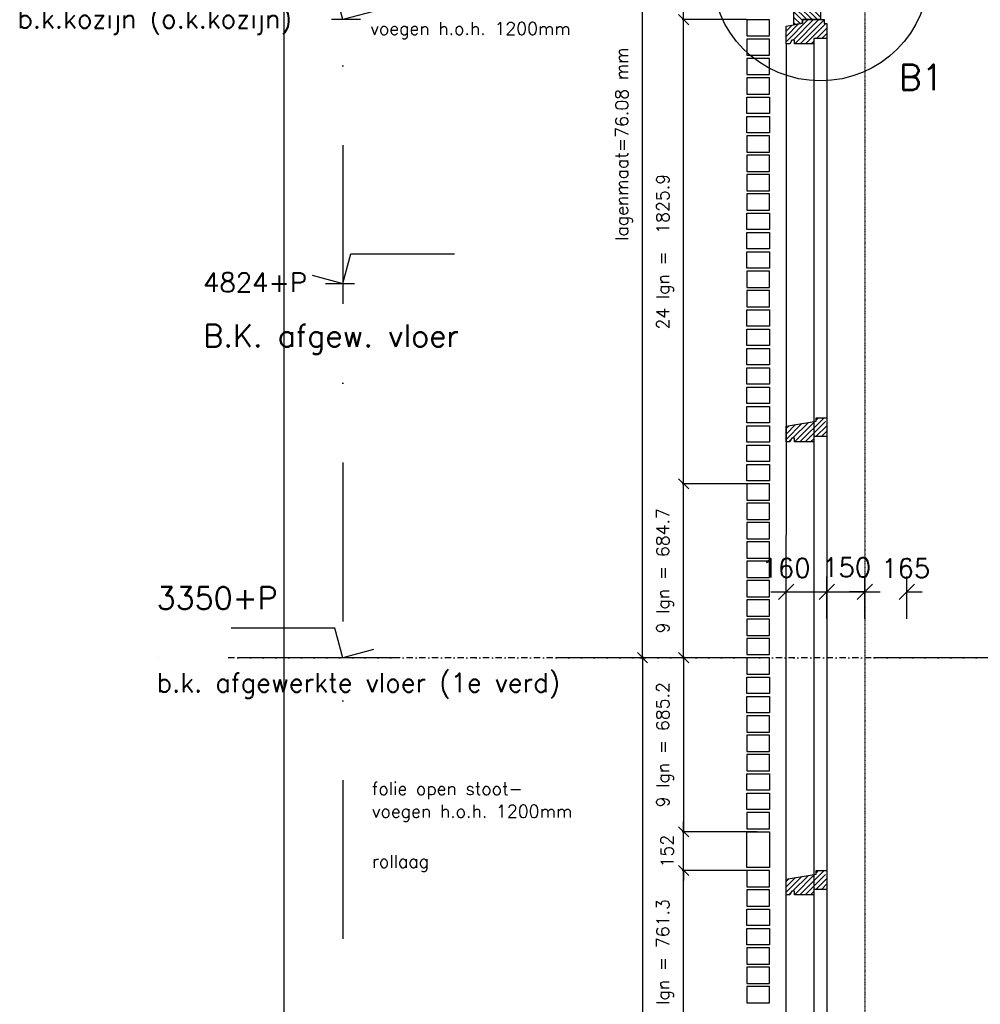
# Model space of a CAD drawing. Extents: x 149262 to 371235, y 141599 to 287858.
# Tile 2 of 60: x 149262 to 153042, y 146204 to 150081. Entities that reach past the tile are written whole.
import ezdxf

# ---------------------------------------------------------------- set-up
doc = ezdxf.new("R2010")
doc.units = 0
doc.header["$LTSCALE"] = 50
doc.header["$MEASUREMENT"] = 0
doc.header["$PDMODE"] = 3
doc.header["$PDSIZE"] = 0.1
doc.linetypes.add('DASHDOT', pattern=[1, 0.5, -0.25, 0, -0.25])
doc.linetypes.add('DD1', pattern=[2.66667, 1.66667, -0.5, 0, -0.5])
doc.layers.get('0').update_dxf_attribs({"linetype": 'CONTINUOUS'})
doc.layers.get('DEFPOINTS').update_dxf_attribs({"linetype": 'CONTINUOUS'})
for name, color, linetype in [('_DETAILNUMMERS', 4, 'CONTINUOUS'), ('_DETAILNUMMERSTEKST', 4, 'CONTINUOUS'), ('A--A35--_F--3-', 9, 'CONTINUOUS'), ('A--L21D1_BUITENWAND', 1, 'CONTINUOUS'), ('A--L31--', 2, 'CONTINUOUS'), ('A--L31--_F--3-', 7, 'CONTINUOUS'), ('A--L31A1_BUITENKOZIJN', 1, 'CONTINUOUS'), ('A--M$1A-_F123-', 1, 'CONTINUOUS'), ('A--M01A1_MAATVOERING', 1, 'CONTINUOUS'), ('A--M01B1_HOOGTE_MAATV', 1, 'CONTINUOUS'), ('A--T01A-25_TEKST', 2, 'CONTINUOUS'), ('A--T01B2_HOOGTE_MAATV', 2, 'CONTINUOUS'), ('A--T01B3_HOOGTE_MAATV', 3, 'CONTINUOUS'), ('Rtrappen', 1, 'CONTINUOUS'), ('STRAMIEN', 8, 'DD1'), ('X--LR---_CP', 7, 'CONTINUOUS')]:
    doc.layers.add(name, color=color, linetype=linetype)
doc.styles.add('ALFA-0_25', font='ROMANS')
doc.styles.add('HIEMSTRA', font='romans.shx')
doc.styles.add('HOOGTEXT', font='ROMANS.shx', dxfattribs={"height": 2.5})
doc.dimstyles.get("Standard").update_dxf_attribs({"dimscale": 50, "dimtxt": 2.5, "dimasz": 2, "dimexe": 0.3, "dimexo": 0.3, "dimgap": 2, "dimtad": 1, "dimdec": 0, "dimzin": 0, "dimdsep": 46, "dimtxsty": 'HIEMSTRA', "dimblk1": 'OBLIQUE', "dimblk2": 'OBLIQUE', "dimsah": 1, "dimcen": 0.09, "dimdle": 0.3, "dimclrd": 1, "dimclre": 1, "dimclrt": 2, "dimadec": 0, "dimazin": 0, "dimtfac": 1, "dimtdec": 4, "dimtix": 1, "dimtmove": 2, "dimatfit": 3, "dimldrblk": 'OBLIQUE', "dimfxl": 0, "dimtvp": 625, "dimtolj": 1, "dimtzin": 0, "dimarcsym": 0})
doc.dimstyles.new('STANDARD$0', dxfattribs={"dimscale": 30, "dimtxt": 2.5, "dimasz": 2, "dimexe": 2, "dimexo": 0, "dimgap": 2, "dimtad": 1, "dimdec": 0, "dimzin": 0, "dimdsep": 46, "dimtxsty": 'ALFA-0_25', "dimblk1": 'OBLIQUE', "dimblk2": 'OBLIQUE', "dimsah": 1, "dimcen": -3, "dimdle": 2, "dimclrd": 1, "dimclre": 1, "dimclrt": 2, "dimadec": 0, "dimazin": 0, "dimtfac": 0.666667, "dimtofl": 0, "dimtmove": 2, "dimatfit": 3, "dimldrblk": 'OBLIQUE', "dimfxl": 0, "dimtvp": 0.833333, "dimtolj": 1, "dimtzin": 0, "dimarcsym": 0})

# ---------------------------------------------------------------- blocks, each defined once
blk = doc.blocks.new('HOOGTEP')
at = {"layer": 'A--M01A1_MAATVOERING'}
for p, q in [((0, 0), (0.624, 2.33)), ((0.624, 2.33), (8.794, 2.33)), ((-2.415, 0.647), (0, 0))]:
    blk.add_line(p, q, dxfattribs=at)
at = {"layer": 'A--M01B1_HOOGTE_MAATV'}
blk.add_line((-1.379, 0), (0.911, 0), dxfattribs=at)
at = {"layer": 'A--T01B2_HOOGTE_MAATV', "style": 'HOOGTEXT', "flags": 4}
blk.add_attdef('TEKST', (1.84, -0.671), '', height=1.5, dxfattribs=at)
at = {"layer": 'A--T01B3_HOOGTE_MAATV', "style": 'HOOGTEXT', "flags": 4}
blk.add_attdef('HOOGTE', (1.673, 3.819), '', height=1.75, dxfattribs=at)
blk = doc.blocks.new('_OBLIQUE')
at = {"color": 0, "linetype": 'ByBlock'}
blk.add_line((-0.5, -0.5), (0.5, 0.5), dxfattribs=at)
blk = doc.blocks.new('*D128')
at = {"color": 1, "linetype": 'ByBlock'}
for p, q in [((152122, 150081), (151868.7, 150081)), ((151874.7, 148247.7), (151874.7, 150087)), ((152122, 148253.7), (151868.7, 148253.7))]:
    blk.add_line(p, q, dxfattribs=at)
at = {"layer": 'DEFPOINTS', "color": 0, "linetype": 'ByBlock'}
for p in [(151874.7, 150081), (152128, 150081), (152128, 148253.7)]:
    blk.add_point(p, dxfattribs=at)
at = {"color": 1, "linetype": 'ByBlock', "xscale": 40, "yscale": 40, "zscale": 40}
for p, rotation in [((151874.7, 150081), 90), ((151874.7, 148253.7), 270)]:
    blk.add_blockref('_OBLIQUE', p, dxfattribs=dict(at, rotation=rotation))
at = {"color": 2, "linetype": 'ByBlock', "insert": (151801.4, 149167.4), "char_height": 50, "attachment_point": 5, "rotation": 90, "style": 'HIEMSTRA'}
blk.add_mtext('\\A1;24 lgn =  1825.9', dxfattribs=at)
blk = doc.blocks.new('*D129')
at = {"color": 1, "linetype": 'ByBlock'}
for p, q in [((152122, 151613.2), (151868.7, 151613.2)), ((151874.7, 150075), (151874.7, 151619.2)), ((152122, 150081), (151868.7, 150081))]:
    blk.add_line(p, q, dxfattribs=at)
at = {"layer": 'DEFPOINTS', "color": 0, "linetype": 'ByBlock'}
for p in [(151874.7, 151613.2), (152128, 151613.2), (152128, 150081)]:
    blk.add_point(p, dxfattribs=at)
at = {"color": 1, "linetype": 'ByBlock', "xscale": 40, "yscale": 40, "zscale": 40}
for p, rotation in [((151874.7, 151613.2), 90), ((151874.7, 150081), 270)]:
    blk.add_blockref('_OBLIQUE', p, dxfattribs=dict(at, rotation=rotation))
at = {"color": 2, "linetype": 'ByBlock', "insert": (151801.4, 150847.1), "char_height": 50, "attachment_point": 5, "rotation": 90, "style": 'HIEMSTRA'}
blk.add_mtext('\\A1;22 lgn = 1521.6', dxfattribs=at)
blk = doc.blocks.new('*D134')
at = {"color": 1, "linetype": 'ByBlock'}
for p, q in [((152156.7, 146731.3), (151868.7, 146731.3)), ((151874.7, 145964), (151874.7, 146737.3)), ((152122, 145970), (151868.7, 145970))]:
    blk.add_line(p, q, dxfattribs=at)
at = {"layer": 'DEFPOINTS', "color": 0, "linetype": 'ByBlock'}
for p in [(151874.7, 146731.3), (152162.7, 146731.3), (152128, 145970)]:
    blk.add_point(p, dxfattribs=at)
at = {"color": 1, "linetype": 'ByBlock', "xscale": 40, "yscale": 40, "zscale": 40}
for p, rotation in [((151874.7, 146731.3), 90), ((151874.7, 145970), 270)]:
    blk.add_blockref('_OBLIQUE', p, dxfattribs=dict(at, rotation=rotation))
at = {"color": 2, "linetype": 'ByBlock', "insert": (151801.4, 146350.6), "char_height": 50, "attachment_point": 5, "rotation": 90, "style": 'HIEMSTRA'}
blk.add_mtext('\\A1;10 lgn = 761.3', dxfattribs=at)
blk = doc.blocks.new('*D135')
at = {"color": 1, "linetype": 'ByBlock'}
for p, q in [((151874.7, 146883.6), (151874.7, 146923.6)), ((152164.5, 146883.6), (151868.7, 146883.6)), ((151874.7, 146731.3), (151874.7, 146883.6)), ((152156.7, 146731.3), (151868.7, 146731.3)), ((151874.7, 146731.3), (151874.7, 146691.3))]:
    blk.add_line(p, q, dxfattribs=at)
at = {"layer": 'DEFPOINTS', "color": 0, "linetype": 'ByBlock'}
for p in [(151874.7, 146883.6), (152170.5, 146883.6), (152162.7, 146731.3)]:
    blk.add_point(p, dxfattribs=at)
at = {"color": 1, "linetype": 'ByBlock', "xscale": 40, "yscale": 40, "zscale": 40}
for p, rotation in [((151874.7, 146883.6), 270), ((151874.7, 146731.3), 90)]:
    blk.add_blockref('_OBLIQUE', p, dxfattribs=dict(at, rotation=rotation))
at = {"color": 2, "linetype": 'ByBlock', "insert": (151809.7, 146807.4), "char_height": 50, "attachment_point": 5, "rotation": 90, "style": 'HIEMSTRA'}
blk.add_mtext('\\A1;152', dxfattribs=at)
blk = doc.blocks.new('*D136')
at = {"color": 1, "linetype": 'ByBlock'}
for p, q in [((152122, 147569), (151868.7, 147569)), ((151874.7, 147575), (151874.7, 146877.6)), ((152156.7, 146883.6), (151868.7, 146883.6))]:
    blk.add_line(p, q, dxfattribs=at)
at = {"layer": 'DEFPOINTS', "color": 0, "linetype": 'ByBlock'}
for p in [(152128, 147569, 0), (151874.7, 146883.6), (152162.7, 146883.6)]:
    blk.add_point(p, dxfattribs=at)
at = {"color": 1, "linetype": 'ByBlock', "xscale": 40, "yscale": 40, "zscale": 40}
for p, rotation in [((151874.7, 147569), 90), ((151874.7, 146883.6), 270)]:
    blk.add_blockref('_OBLIQUE', p, dxfattribs=dict(at, rotation=rotation))
at = {"color": 2, "linetype": 'ByBlock', "insert": (151801.4, 147226.3), "char_height": 50, "attachment_point": 5, "rotation": 90, "style": 'HIEMSTRA'}
blk.add_mtext('\\A1;9 lgn = 685.2', dxfattribs=at)
blk = doc.blocks.new('*D137')
at = {"color": 1, "linetype": 'ByBlock'}
for p, q in [((152156.7, 148253.7), (151868.7, 148253.7)), ((151874.7, 147563), (151874.7, 148259.7)), ((152122, 147569), (151868.7, 147569))]:
    blk.add_line(p, q, dxfattribs=at)
at = {"layer": 'DEFPOINTS', "color": 0, "linetype": 'ByBlock'}
for p in [(151874.7, 148253.7), (152162.7, 148253.7, 0), (152128, 147569, 0)]:
    blk.add_point(p, dxfattribs=at)
at = {"color": 1, "linetype": 'ByBlock', "xscale": 40, "yscale": 40, "zscale": 40}
for p, rotation in [((151874.7, 148253.7), 90), ((151874.7, 147569), 270)]:
    blk.add_blockref('_OBLIQUE', p, dxfattribs=dict(at, rotation=rotation))
at = {"color": 2, "linetype": 'ByBlock', "insert": (151801.4, 147911.4), "char_height": 50, "attachment_point": 5, "rotation": 90, "style": 'HIEMSTRA'}
blk.add_mtext('\\A1;9 lgn = 684.7', dxfattribs=at)
blk = doc.blocks.new('*D138')
at = {"color": 1, "linetype": 'ByBlock'}
for p, q in [((151702.9, 151613.2), (151719.1, 151613.2)), ((151713.1, 147563), (151713.1, 151619.2)), ((151702.9, 147569), (151719.1, 147569))]:
    blk.add_line(p, q, dxfattribs=at)
at = {"layer": 'DEFPOINTS', "color": 0, "linetype": 'ByBlock'}
for p in [(151696.9, 151613.2), (151713.1, 151613.2), (151696.9, 147569)]:
    blk.add_point(p, dxfattribs=at)
at = {"color": 1, "linetype": 'ByBlock', "xscale": 40, "yscale": 40, "zscale": 40}
for p, rotation in [((151713.1, 151613.2), 90), ((151713.1, 147569), 270)]:
    blk.add_blockref('_OBLIQUE', p, dxfattribs=dict(at, rotation=rotation))
at = {"color": 3, "linetype": 'ByBlock', "insert": (151639.8, 149591.1), "char_height": 50, "attachment_point": 5, "rotation": 90, "style": 'HIEMSTRA'}
blk.add_mtext('\\A1;lagenmaat=76.08 mm', dxfattribs=at)
blk = doc.blocks.new('*D139')
at = {"color": 1, "linetype": 'ByBlock'}
for p, q in [((151707.1, 147569), (151707.1, 147569)), ((151713.1, 147575), (151713.1, 143984.6))]:
    blk.add_line(p, q, dxfattribs=at)
at = {"layer": 'DEFPOINTS', "color": 0, "linetype": 'ByBlock'}
for p in [(151713.1, 147569, 0), (151713.1, 143990.6), (151713.1, 143990.6)]:
    blk.add_point(p, dxfattribs=at)
at = {"color": 1, "linetype": 'ByBlock', "xscale": 40, "yscale": 40, "zscale": 40}
for p, rotation in [((151713.1, 147569), 90), ((151713.1, 143990.6), 270)]:
    blk.add_blockref('_OBLIQUE', p, dxfattribs=dict(at, rotation=rotation))
at = {"color": 3, "linetype": 'ByBlock', "insert": (151639.6, 145779.8), "char_height": 50, "attachment_point": 5, "rotation": 90, "style": 'HIEMSTRA'}
blk.add_mtext('\\A1;\\fRomanS|b0|i0|c0|p0;lagenmaat=76.13 mm', dxfattribs=at)
blk = doc.blocks.new('KOZIJN_VB')
at = {"layer": 'A--A35--_F--3-'}
h = blk.add_hatch(dxfattribs=at)
h.set_pattern_fill('ALFALINE', color=256, scale=15, angle=90, style=0, pattern_type=2)
h.set_pattern_definition([(135, (571.291, -567.298), (-10.6066, -10.6066), [])])
h.paths.add_polyline_path([(-105, 50.9), (0, 50.9), (0, 0), (-71, 0), (-71, -14), (-105, -20.1)])
h = blk.add_hatch(dxfattribs=at)
h.set_pattern_fill('ALFALINE', color=256, scale=15, style=0, pattern_type=2)
h.set_pattern_definition([(45, (571.291, -567.298), (-10.6066, 10.6066), [])])
h.paths.add_polyline_path([(-135, -25.5), (-71, -14), (-71, 0), (15, 0), (15, -15), (25, -15), (25, -74), (-26, -74), (-26, -95), (-102, -95), (-102, -81), (-112, -81), (-120, -95), (-135, -95)])
at = {"layer": 'A--L31--_F--3-', "color": 2, "linetype": 'Continuous'}
for points in [[(-105, 50.9), (0, 50.9), (0, 0), (-71, 0), (-71, -14), (-105, -20.1), (-105, 50.9)], [(-135, -25.5), (-71, -14), (-71, 0), (15, 0), (15, -15), (25, -15), (25, -74), (-26, -74), (-26, -95), (-102, -95), (-102, -95), (-102, -81), (-112, -81), (-120, -95), (-135, -95)]]:
    blk.add_lwpolyline(points, close=True, dxfattribs=at)
at = {"layer": 'X--LR---_CP', "color": 1}
blk.add_point((0, 0), dxfattribs=at)
blk = doc.blocks.new('*D186')
at = {"layer": 'A--M$1A-_F123-', "color": 1, "lineweight": -2}
for p, q in [((152588, 147722.2), (152588, 147888.2)), ((152753, 147722.2), (152753, 147888.2)), ((152588, 147828.2), (152528, 147828.2)), ((152753, 147828.2), (152813, 147828.2))]:
    blk.add_line(p, q, dxfattribs=at)
at = {"layer": 'DEFPOINTS', "color": 0}
for p in [(152753, 147828.2), (152588, 147722.2), (152753, 147722.2)]:
    blk.add_point(p, dxfattribs=at)
at = {"layer": 'A--M$1A-_F123-', "color": 1, "lineweight": -2, "xscale": 60, "yscale": 60, "zscale": 60}
blk.add_blockref('_OBLIQUE', (152588, 147828.2), dxfattribs=at)
at = {"layer": 'A--M$1A-_F123-', "color": 1, "lineweight": -2, "xscale": 60, "yscale": 60, "zscale": 60, "rotation": 180}
blk.add_blockref('_OBLIQUE', (152753, 147828.2), dxfattribs=at)
at = {"layer": 'A--M$1A-_F123-', "color": 2, "insert": (152748.9, 147921.3), "char_height": 75, "attachment_point": 5, "style": 'ALFA-0_25'}
blk.add_mtext('\\A1;165', dxfattribs=at)
blk = doc.blocks.new('*D187')
at = {"layer": 'A--M$1A-_F123-', "color": 1, "lineweight": -2}
for p, q in [((152438, 147722.2), (152438, 147888.2)), ((152588, 147722.2), (152588, 147888.2)), ((152378, 147828.2), (152648, 147828.2))]:
    blk.add_line(p, q, dxfattribs=at)
at = {"layer": 'DEFPOINTS', "color": 0}
for p in [(152588, 147828.2), (152438, 147722.2), (152588, 147722.2)]:
    blk.add_point(p, dxfattribs=at)
at = {"layer": 'A--M$1A-_F123-', "color": 1, "lineweight": -2, "xscale": 60, "yscale": 60, "zscale": 60, "rotation": 180}
blk.add_blockref('_OBLIQUE', (152438, 147828.2), dxfattribs=at)
at = {"layer": 'A--M$1A-_F123-', "color": 1, "lineweight": -2, "xscale": 60, "yscale": 60, "zscale": 60}
blk.add_blockref('_OBLIQUE', (152588, 147828.2), dxfattribs=at)
at = {"layer": 'A--M$1A-_F123-', "color": 2, "insert": (152516.4, 147924.4), "char_height": 75, "attachment_point": 5, "style": 'ALFA-0_25'}
blk.add_mtext('\\A1;150', dxfattribs=at)
blk = doc.blocks.new('*D188')
at = {"layer": 'A--M$1A-_F123-', "color": 1, "lineweight": -2}
for p, q in [((152278, 147722.2), (152278, 147888.2)), ((152438, 147722.2), (152438, 147888.2)), ((152218, 147828.2), (152498, 147828.2))]:
    blk.add_line(p, q, dxfattribs=at)
at = {"layer": 'DEFPOINTS', "color": 0}
for p in [(152438, 147828.2), (152278, 147722.2), (152438, 147722.2)]:
    blk.add_point(p, dxfattribs=at)
at = {"layer": 'A--M$1A-_F123-', "color": 1, "lineweight": -2, "xscale": 60, "yscale": 60, "zscale": 60, "rotation": 180}
blk.add_blockref('_OBLIQUE', (152278, 147828.2), dxfattribs=at)
at = {"layer": 'A--M$1A-_F123-', "color": 1, "lineweight": -2, "xscale": 60, "yscale": 60, "zscale": 60}
blk.add_blockref('_OBLIQUE', (152438, 147828.2), dxfattribs=at)
at = {"layer": 'A--M$1A-_F123-', "color": 2, "insert": (152278, 147922.3), "char_height": 75, "attachment_point": 5, "style": 'ALFA-0_25'}
blk.add_mtext('\\A1;160', dxfattribs=at)

msp = doc.modelspace()

# ---------------------------------------------------------------- hatches: boundary and pattern name
at = {"layer": 'A--A35--_F--3-'}
h = msp.add_hatch(dxfattribs=at)
h.set_pattern_fill('ALFALINE', color=256, scale=15, style=0, pattern_type=2)
h.set_pattern_definition([(45, (152984.282, 147946.705), (-10.6066, 10.6066), [])])
h.paths.add_polyline_path([(152278, 148480.5), (152396.2, 148500), (152396.2, 148514), (152428, 148514), (152428, 148499), (152438, 148499), (152438, 148440), (152387, 148440), (152387, 148419), (152311, 148419), (152311, 148433), (152301, 148433), (152293, 148419), (152278, 148419)])
h = msp.add_hatch(dxfattribs=at)
h.set_pattern_fill('ALFALINE', color=256, scale=15, style=0, pattern_type=2)
h.set_pattern_definition([(45, (152984.282, 146163.705), (-10.6066, 10.6066), [])])
h.paths.add_polyline_path([(152278, 146697.5), (152396.2, 146717), (152396.2, 146731), (152428, 146731), (152428, 146716), (152438, 146716), (152438, 146657), (152387, 146657), (152387, 146636), (152311, 146636), (152311, 146650), (152301, 146650), (152293, 146636), (152278, 146636)])

# ---------------------------------------------------------------- linework, layer by layer
at = {"layer": '_DETAILNUMMERS', "color": 2}
msp.add_line((150302.7, 144219), (150302.7, 155376), dxfattribs=at)
at = {"layer": '_DETAILNUMMERS'}
msp.add_circle((152413, 150267.3), 427.3, dxfattribs=at)
at = {"layer": 'A--L21D1_BUITENWAND', "elevation": 0}
for points in [[(152213, 150080.8), (152123, 150080.8), (152123, 150016.7), (152213, 150016.7)], [(152213, 150004.7), (152123, 150004.7), (152123, 149940.6), (152213, 149940.6)], [(152213, 149928.6), (152123, 149928.6), (152123, 149864.5), (152213, 149864.5)], [(152213, 148798.2), (152123, 148798.2), (152123, 148862.4), (152213, 148862.4)], [(152213, 148722.2), (152123, 148722.2), (152123, 148786.3), (152213, 148786.3)], [(152213, 148646.1), (152123, 148646.1), (152123, 148710.2), (152213, 148710.2)], [(152213, 148570), (152123, 148570), (152123, 148634.1), (152213, 148634.1)], [(152213, 148493.9), (152123, 148493.9), (152123, 148558), (152213, 148558)], [(152213, 148417.8), (152123, 148417.8), (152123, 148482), (152213, 148482)], [(152213, 148341.8), (152123, 148341.8), (152123, 148405.9), (152213, 148405.9)], [(152213, 148265.7), (152123, 148265.7), (152123, 148329.8), (152213, 148329.8)], [(152213, 148253.7), (152123, 148253.7), (152123, 148189.6), (152213, 148189.6)], [(152213, 148177.6), (152123, 148177.6), (152123, 148113.5), (152213, 148113.5)], [(152213, 148101.6), (152123, 148101.6), (152123, 148037.4), (152213, 148037.4)], [(152213, 148025.5), (152123, 148025.5), (152123, 147961.4), (152213, 147961.4)], [(152213, 147949.4), (152123, 147949.4), (152123, 147885.3), (152213, 147885.3)], [(152213, 147873.3), (152123, 147873.3), (152123, 147809.2), (152213, 147809.2)], [(152213, 147797.2), (152123, 147797.2), (152123, 147733.1), (152213, 147733.1)], [(152213, 147721.2), (152123, 147721.2), (152123, 147657), (152213, 147657)], [(152213, 147645.1), (152123, 147645.1), (152123, 147581), (152213, 147581)]]:
    msp.add_lwpolyline(points, close=True, dxfattribs=at)
at = {"layer": 'A--L21D1_BUITENWAND'}
for points in [[(152213, 149852.3), (152123, 149852.3), (152123, 149788.2), (152213, 149788.2)], [(152213, 149712), (152123, 149712), (152123, 149776.2), (152213, 149776.2)], [(152213, 149635.9), (152123, 149635.9), (152123, 149700), (152213, 149700)], [(152213, 149623.9), (152123, 149623.9), (152123, 149559.8), (152213, 149559.8)], [(152213, 149547.8), (152123, 149547.8), (152123, 149483.6), (152213, 149483.6)], [(152213, 149471.6), (152123, 149471.6), (152123, 149407.5), (152213, 149407.5)], [(152213, 149395.5), (152123, 149395.5), (152123, 149331.4), (152213, 149331.4)], [(152213, 149255.2), (152123, 149255.2), (152123, 149319.4), (152213, 149319.4)], [(152213, 149179.1), (152123, 149179.1), (152123, 149243.2), (152213, 149243.2)], [(152213, 149103), (152123, 149103), (152123, 149167.1), (152213, 149167.1)], [(152213, 149091), (152123, 149091), (152123, 149026.9), (152213, 149026.9)], [(152213, 149014.9), (152123, 149014.9), (152123, 148950.7), (152213, 148950.7)], [(152213, 148874.6), (152123, 148874.6), (152123, 148938.7), (152213, 148938.7)], [(152213, 147568.7), (152123, 147568.7), (152123, 147504.6), (152213, 147504.6)], [(152213, 147428.5), (152123, 147428.5), (152123, 147492.6), (152213, 147492.6)], [(152213, 147352.3), (152123, 147352.3), (152123, 147416.5), (152213, 147416.5)], [(152213, 147340.3), (152123, 147340.3), (152123, 147276.2), (152213, 147276.2)], [(152213, 147264.2), (152123, 147264.2), (152123, 147200.1), (152213, 147200.1)], [(152213, 147188.1), (152123, 147188.1), (152123, 147123.9), (152213, 147123.9)], [(152213, 147047.8), (152123, 147047.8), (152123, 147111.9), (152213, 147111.9)], [(152213, 146971.7), (152123, 146971.7), (152123, 147035.8), (152213, 147035.8)], [(152213, 146959.7), (152123, 146959.7), (152123, 146895.6), (152213, 146895.6)], [(152213, 146743.3), (152123, 146743.3), (152123, 146883.6), (152213, 146883.6)], [(152213, 146743.3), (152123, 146743.3), (152123, 146883.6), (152213, 146883.6)], [(152213, 146731.3), (152123, 146731.3), (152123, 146667.2), (152213, 146667.2)], [(152213, 146655.2), (152123, 146655.2), (152123, 146591), (152213, 146591)], [(152213, 146514.9), (152123, 146514.9), (152123, 146579), (152213, 146579)], [(152213, 146438.8), (152123, 146438.8), (152123, 146502.9), (152213, 146502.9)], [(152213, 146426.8), (152123, 146426.8), (152123, 146362.6), (152213, 146362.6)], [(152213, 146350.6), (152123, 146350.6), (152123, 146286.5), (152213, 146286.5)], [(152213, 146274.5), (152123, 146274.5), (152123, 146210.4), (152213, 146210.4)]]:
    msp.add_lwpolyline(points, close=True, dxfattribs=at)
at = {"layer": 'A--L31--_F--3-', "color": 2, "linetype": 'Continuous'}
for points in [[(152278, 148480.5), (152396.2, 148500), (152396.2, 148514), (152428, 148514), (152438, 148514), (152438, 148499), (152438, 148440), (152387, 148440), (152387, 148419), (152311, 148419), (152311, 148419), (152311, 148433), (152301, 148433), (152293, 148419), (152278, 148419)], [(152278, 146697.5), (152396.2, 146717), (152396.2, 146731), (152428, 146731), (152438, 146731), (152438, 146716), (152438, 146657), (152387, 146657), (152387, 146636), (152311, 146636), (152311, 146636), (152311, 146650), (152301, 146650), (152293, 146636), (152278, 146636)]]:
    msp.add_lwpolyline(points, close=True, dxfattribs=at)
at = {"layer": 'A--L31A1_BUITENKOZIJN'}
for p, q in [((152278, 149986), (152276.8, 143634.2)), ((152387, 149986), (152387, 143669.8)), ((152438, 150007), (152438, 143669.8))]:
    msp.add_line(p, q, dxfattribs=at)
at = {"layer": 'STRAMIEN', "color": 8, "linetype": 'DASHDOT', "ltscale": 25}
for p, q in [((150534.1, 162088.1), (150534.1, 141945.3)), ((160747, 147569), (149662.7, 147569))]:
    msp.add_line(p, q, dxfattribs=at)
at = {"layer": 'STRAMIEN', "color": 8, "linetype": 'DASHDOT', "ltscale": 0.1}
msp.add_line((152588, 162088.1), (152588, 142259.9), dxfattribs=at)
at = {"layer": 'STRAMIEN', "linetype": 'DASHDOT'}
msp.add_line((166290.1, 147569), (150060.5, 147569), dxfattribs=at)

# ---------------------------------------------------------------- block references
ref = msp.add_blockref('HOOGTEP', (150534.1, 150081), dxfattribs=dict(xscale=-50, yscale=50, zscale=50))
ref.add_attrib('TEKST', 'b.k.kozijn (o.k.kozijn)', (149252.8, 150047.4), dxfattribs={"layer": 'A--T01B2_HOOGTE_MAATV', "height": 75, "style": 'HOOGTEXT', "flags": 4})
ref.add_attrib('HOOGTE', '5862+P', (149629.6, 150272), dxfattribs={"layer": 'A--T01B3_HOOGTE_MAATV', "height": 87.5, "style": 'HOOGTEXT', "flags": 4})
ref = msp.add_blockref('HOOGTEP', (150534.1, 147569), dxfattribs=dict(xscale=-50, yscale=50, zscale=50))
ref.add_attrib('TEKST', 'b.k. afgewerkte vloer (1e verd)', (149800.7, 147433.4), dxfattribs={"layer": 'A--T01B2_HOOGTE_MAATV', "height": 75, "style": 'HOOGTEXT', "flags": 4})
ref.add_attrib('HOOGTE', '3350+P', (149800.7, 147760), dxfattribs={"layer": 'A--T01B3_HOOGTE_MAATV', "height": 87.5, "style": 'HOOGTEXT', "flags": 4})
at = {"layer": 'A--L31--', "color": 4}
msp.add_blockref('KOZIJN_VB', (152413, 150081), dxfattribs=at)
at = {"layer": 'Rtrappen'}
ref = msp.add_blockref('HOOGTEP', (150534.1, 149042.7), dxfattribs=dict(at, xscale=50, yscale=50, zscale=50))
ref.add_attrib('TEKST', '4824+P', (149984.3, 149009.1), dxfattribs={"layer": 'A--T01B2_HOOGTE_MAATV', "height": 75, "style": 'HOOGTEXT', "flags": 4})
ref.add_attrib('HOOGTE', 'B.K. afgew. vloer', (149985.1, 148792.8), dxfattribs={"layer": 'A--T01B3_HOOGTE_MAATV', "height": 87.5, "style": 'HOOGTEXT', "flags": 4})

# ---------------------------------------------------------------- texts
at = {"layer": '_DETAILNUMMERSTEKST', "style": 'HIEMSTRA'}
msp.add_text('B1', height=100, dxfattribs=at).set_placement((152721.4, 149804))
at = {"layer": 'A--T01A-25_TEKST', "style": 'HIEMSTRA'}
for s, p in [('voegen h.o.h. 1200mm', (150641.7, 150021.1)), ('folie open stoot-', (150647.9, 147028.5)), ('voegen h.o.h. 1200mm', (150647.9, 146939.3)), ('rollaag', (150647.9, 146742.2))]:
    msp.add_text(s, height=50, dxfattribs=at).set_placement(p)

# ---------------------------------------------------------------- dimensions: what is measured, and where the dimension line sits
at = {"layer": 'A--M$1A-_F123-', "linetype": 'Continuous'}
for base, p1, p2, text, picture, middle in [((151713.1, 151613.2, 0), (151696.9, 147569, 0), (151696.9, 151613.2, 0), 'lagenmaat=76.08 mm', '*D138', (151639.8, 149591.1, 0)), ((151713.1, 143990.6), (151713.1, 147569, 0), (151713.1, 143990.6), '\\fRomanS|b0|i0|c0|p0;lagenmaat=76.13 mm', '*D139', (151639.6, 145779.8))]:
    dim = msp.add_linear_dim(base=base, p1=p1, p2=p2, angle=90, text=text, dimstyle='Standard', override={"dimscale": 20, "dimclrt": 3}, dxfattribs=at)
    dim.commit()
    dim.dimension.update_dxf_attribs({"geometry": picture, "text_midpoint": middle})
at = {"layer": 'A--M$1A-_F123-'}
for base, p1, p2, text, picture, middle in [((151874.7, 151613.2), (152128, 150081), (152128, 151613.2), '22 lgn = 1521.6', '*D129', (151801.4, 150847.1)), ((151874.7, 150081), (152128, 148253.7), (152128, 150081), '24 lgn =  1825.9', '*D128', (151801.4, 149167.4)), ((151874.7, 148253.7), (152128, 147569, 0), (152162.7, 148253.7, 0), '9 lgn = 684.7', '*D137', (151801.4, 147911.4)), ((151874.7, 146883.6), (152128, 147569, 0), (152162.7, 146883.6), '9 lgn = 685.2', '*D136', (151801.4, 147226.3)), ((151874.7, 146731.3), (152128, 145970), (152162.7, 146731.3), '10 lgn = 761.3', '*D134', (151801.4, 146350.6))]:
    dim = msp.add_linear_dim(base=base, p1=p1, p2=p2, angle=270, text=text, dimstyle='Standard', override={"dimscale": 20}, dxfattribs=at)
    dim.commit()
    dim.dimension.update_dxf_attribs({"geometry": picture, "text_midpoint": middle})
for base, p1, p2, picture, middle in [((152438, 147828.2), (152278, 147722.2), (152438, 147722.2), '*D188', (152278, 147922.3)), ((152588, 147828.2), (152438, 147722.2), (152588, 147722.2), '*D187', (152516.4, 147924.4)), ((152753, 147828.2), (152588, 147722.2), (152753, 147722.2), '*D186', (152748.9, 147921.3))]:
    dim = msp.add_linear_dim(base=base, p1=p1, p2=p2, dimstyle='STANDARD$0', dxfattribs=at)
    dim.commit()
    dim.dimension.update_dxf_attribs({"geometry": picture, "text_midpoint": middle, "dimtype": 160})
dim = msp.add_linear_dim(base=(151874.7, 146883.6), p1=(152162.7, 146731.3), p2=(152170.5, 146883.6), angle=270, dimstyle='Standard', override={"dimscale": 20}, dxfattribs=at)
dim.commit()
dim.dimension.update_dxf_attribs({"geometry": '*D135', "text_midpoint": (151809.7, 146807.4)})

doc.saveas('drawing.dxf')
